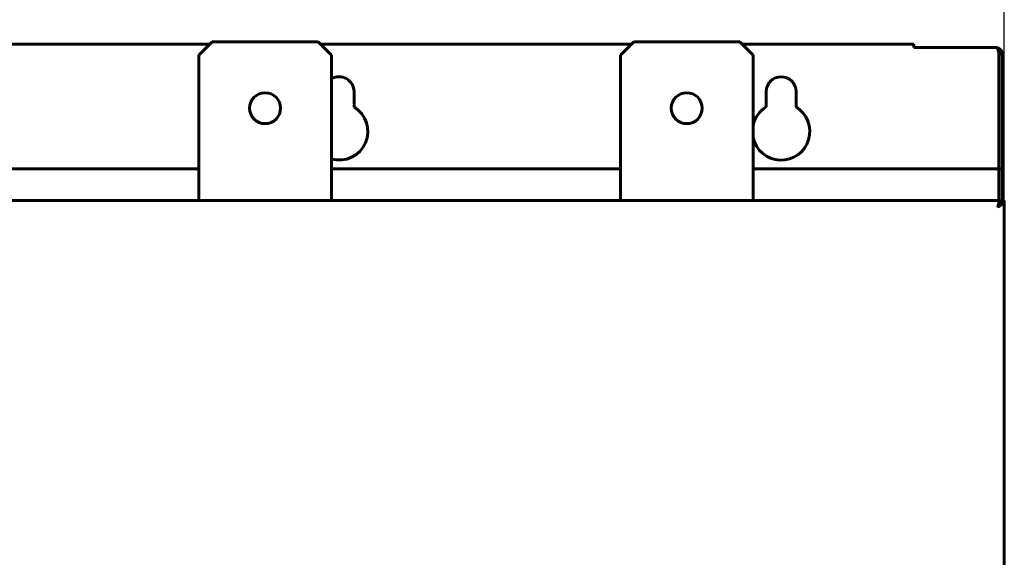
# Model space of a CAD drawing. Header units: millimetres. Extents: x 0 to 594, y 0 to 420.
# Tile 5 of 11: x 111 to 223, y 268 to 329. Entities that reach past the tile are written whole.
import ezdxf

# ---------------------------------------------------------------- set-up
doc = ezdxf.new("R2010")
doc.units = ezdxf.units.MM
doc.linetypes.add('K5LT_BASIC', pattern=[0])
doc.linetypes.add('K5LT_THIN', pattern=[0])
doc.layers.add('Системный слой', color=7, linetype='Continuous')
doc.styles.add('KDIMTEXTSTYLE', font='GOST_AU.SHX', dxfattribs={"width": 0.96, "oblique": 15, "height": 5})
doc.dimstyles.new('KDIMSTYLE (0.25)', dxfattribs={"dimtxt": 5, "dimasz": 1, "dimexe": 2, "dimexo": 0, "dimgap": 1, "dimtad": 1, "dimlfac": 4, "dimtxsty": 'KDIMTEXTSTYLE', "dimsah": 1, "dimcen": 0, "dimdle": 1, "dimadec": 0, "dimazin": 0, "dimtfac": 0.667, "dimtmove": 0, "dimatfit": 3, "dimfxl": 1, "dimtvp": 1, "dimtolj": 1, "dimtzin": 0, "dimarcsym": 0})

# ---------------------------------------------------------------- blocks, each defined once
blk = doc.blocks.new('U11')
at = {"layer": 'Системный слой', "color": 150, "linetype": 'K5LT_BASIC', "lineweight": 60, "true_color": 0x0080ff}
for p, q in [((131.66, 311.76), (98.96, 311.76)), ((179.36, 311.76), (146.66, 311.76)), ((222.16, 311.76), (194.36, 311.76))]:
    blk.add_line(p, q, dxfattribs=at)
blk = doc.blocks.new('U13')
at = {"layer": 'Системный слой', "color": 150, "linetype": 'K5LT_BASIC', "lineweight": 60, "true_color": 0x0080ff}
for p, q in [((222.04, 307.43), (222.06, 307.47)), ((222.06, 307.48), (222.06, 307.49)), ((222.06, 307.49), (222.07, 307.49)), ((222.06, 307.47), (222.06, 307.48)), ((222.07, 307.5), (222.08, 307.52)), ((222.07, 307.49), (222.07, 307.5)), ((222.07, 307.49), (222.07, 307.49)), ((222.08, 307.52), (222.09, 307.54)), ((222.09, 307.54), (222.09, 307.54)), ((222.09, 307.54), (222.09, 307.54)), ((222.09, 307.54), (222.1, 307.54)), ((222.1, 307.55), (222.11, 307.57)), ((222.1, 307.54), (222.1, 307.55)), ((222.11, 307.57), (222.12, 307.59)), ((222.12, 307.59), (222.13, 307.6)), ((222.12, 307.59), (222.12, 307.59)), ((222.12, 307.59), (222.12, 307.59)), ((222.12, 307.59), (222.12, 307.59)), ((222.13, 307.6), (222.14, 307.62)), ((222.14, 307.62), (222.15, 307.63)), ((222.15, 307.65), (222.16, 307.66)), ((222.15, 307.64), (222.15, 307.65)), ((222.15, 307.63), (222.15, 307.64)), ((222.15, 307.64), (222.15, 307.64)), ((222.15, 307.63), (222.15, 307.63)), ((222.16, 307.66), (222.17, 307.68)), ((222.17, 307.68), (222.17, 307.68)), ((222.17, 307.68), (222.17, 307.68)), ((222.17, 307.68), (222.18, 307.68)), ((222.18, 307.69), (222.19, 307.7)), ((222.18, 307.68), (222.18, 307.69)), ((222.19, 307.7), (222.2, 307.71)), ((222.2, 307.72), (222.21, 307.73)), ((222.2, 307.71), (222.2, 307.72)), ((222.2, 307.72), (222.2, 307.72)), ((222.2, 307.71), (222.2, 307.71)), ((222.21, 307.73), (222.22, 307.74)), ((222.22, 307.74), (222.23, 307.75)), ((222.23, 307.75), (222.24, 307.76)), ((222.23, 307.75), (222.23, 307.75)), ((222.23, 307.75), (222.23, 307.75)), ((222.23, 307.75), (222.23, 307.75)), ((222.24, 307.76), (222.25, 307.76)), ((222.25, 307.76), (222.25, 307.77)), ((222.25, 307.77), (222.26, 307.77)), ((222.26, 307.77), (222.26, 307.78)), ((222.26, 307.78), (222.27, 307.78)), ((222.26, 307.77), (222.26, 307.77)), ((222.26, 307.77), (222.26, 307.77)), ((222.27, 307.78), (222.28, 307.79)), ((222.28, 307.79), (222.28, 307.79)), ((222.28, 307.79), (222.28, 307.79)), ((222.28, 307.79), (222.28, 307.79)), ((222.28, 307.79), (222.29, 307.79)), ((222.29, 307.79), (222.3, 307.8)), ((222.3, 307.8), (222.3, 307.8))]:
    blk.add_line(p, q, dxfattribs=at)
blk = doc.blocks.new('U16')
at = {"layer": 'Системный слой', "color": 150, "linetype": 'K5LT_BASIC', "lineweight": 60, "true_color": 0x0080ff}
for start, end in [(121.2807, 167.9829), (192.0171, 58.7193)]:
    blk.add_arc((197.54, 316.01), 3.25, start, end, dxfattribs=at)
blk = doc.blocks.new('U17')
at = {"layer": 'Системный слой', "color": 150, "linetype": 'K5LT_BASIC', "lineweight": 60, "true_color": 0x0080ff}
for p, q in [((132.91, 325.88), (97.71, 325.88)), ((180.61, 325.88), (145.41, 325.88)), ((212.54, 325.88), (193.11, 325.88))]:
    blk.add_line(p, q, dxfattribs=at)
blk = doc.blocks.new('KDIMARROW_01')
at = {"layer": 'Системный слой'}
blk.add_hatch(color=0, dxfattribs=at).paths.add_polyline_path([(-5, -0.66), (0, 0), (-5, 0.66), (-4.5, 0)])
at = {"layer": 'Системный слой', "color": 0, "linetype": 'K5LT_THIN', "lineweight": 18}
for p, q in [((-4.5, 0), (-5, 0.66)), ((-5, 0.66), (0, 0)), ((0, 0), (-5, -0.66)), ((-5, -0.66), (-4.5, 0)), ((0, 0), (-1, 0))]:
    blk.add_line(p, q, dxfattribs=at)

msp = doc.modelspace()

# ---------------------------------------------------------------- linework, layer by layer
at = {"layer": 'Системный слой', "color": 150, "linetype": 'K5LT_BASIC', "lineweight": 60, "true_color": 0x0080ff}
for p, q in [((133.1573, 326.1331), (131.6573, 324.6331)), ((145.1573, 326.1331), (133.1573, 326.1331)), ((146.6573, 324.6331), (145.1573, 326.1331)), ((180.8573, 326.1331), (179.3573, 324.6331)), ((192.8573, 326.1331), (180.8573, 326.1331)), ((194.3573, 324.6331), (192.8573, 326.1331)), ((212.5361, 325.5081), (212.5361, 325.8831)), ((212.5361, 325.5081), (221.7861, 325.5081)), ((131.6573, 324.6331), (131.6573, 308.1804)), ((146.6573, 308.1804), (146.6573, 324.6331)), ((179.3573, 324.6331), (179.3573, 308.1804)), ((194.3573, 308.1804), (194.3573, 324.6331)), ((222.1611, 324.7581), (222.1611, 311.7581)), ((222.5361, 324.7581), (222.1611, 324.7581)), ((222.5361, 324.7581), (222.5361, 311.7581)), ((149.2236, 320.5081), (149.2236, 318.7856)), ((195.8486, 318.7856), (195.8486, 320.5081)), ((199.2236, 320.5081), (199.2236, 318.7856)), ((222.1611, 308.2278), (222.1611, 311.7581)), ((222.5361, 311.7581), (222.1611, 311.7581)), ((222.1611, 311.5384), (222.1611, 308.2278)), ((222.5361, 308.1804), (222.5361, 311.7581)), ((72.7361, 308.1804), (222.3361, 308.1804)), ((222.1611, 307.6179), (222.1361, 307.6179)), ((222.1611, 308.1804), (222.1611, 308.2278)), ((222.1611, 307.6587), (222.1611, 307.6179)), ((222.1796, 307.6179), (222.1611, 307.6179)), ((222.3361, 308.1804), (222.3361, 307.8732)), ((222.4079, 308.1179), (222.3361, 308.1179)), ((222.7861, 308.1804), (222.4111, 308.1804)), ((222.7861, 308.1804), (222.7861, 136.4304))]:
    msp.add_line(p, q, dxfattribs=at)
for centre in [(139.1573, 318.6331), (186.8573, 318.6331)]:
    msp.add_circle(centre, 1.75, dxfattribs=at)
for centre, radius, start, end in [((147.5361, 320.5081), 1.6875, 0, 121.383059), ((197.5361, 320.5081), 1.6875, 0, 180), ((147.5361, 316.0081), 3.25, 254.312336, 58.719333)]:
    msp.add_arc(centre, radius, start, end, dxfattribs=at)
for points in [[(222.1611, 324.7581), (222.1611, 324.7987), (222.1578, 324.8787), (222.1435, 324.9948), (222.1211, 325.1013), (222.0922, 325.1958), (222.0586, 325.2767), (222.0219, 325.3439), (221.9834, 325.398), (221.9441, 325.4401), (221.9045, 325.4713), (221.8649, 325.4928), (221.8255, 325.5053), (221.7991, 325.5081), (221.7861, 325.5081)], [(222.5361, 324.7581), (222.5361, 324.7987), (222.5295, 324.8787), (222.501, 324.9948), (222.4561, 325.1013), (222.3983, 325.1958), (222.3311, 325.2767), (222.2577, 325.3439), (222.1808, 325.398), (222.1021, 325.4401), (222.0229, 325.4713), (221.9437, 325.4928), (221.8649, 325.5053), (221.8122, 325.5081), (221.7861, 325.5081)], [(222.0361, 307.4304), (222.0452, 307.4661), (222.0633, 307.5375), (222.0906, 307.6424), (222.1179, 307.743), (222.1452, 307.8373), (222.1724, 307.9232), (222.1997, 307.9992), (222.227, 308.0635), (222.2543, 308.115), (222.2815, 308.1525), (222.3088, 308.1753), (222.327, 308.1804), (222.3361, 308.1804)], [(222.0361, 307.4304), (222.0753, 307.4554), (222.1539, 307.5054), (222.2688, 307.5804), (222.378, 307.6554), (222.4787, 307.7304), (222.5686, 307.8054), (222.6453, 307.8804), (222.7071, 307.9554), (222.7523, 308.0304), (222.7799, 308.1054), (222.7861, 308.1554), (222.7861, 308.1804)], [(222.0361, 307.4304), (222.0557, 307.4554), (222.095, 307.5054), (222.1524, 307.5804), (222.207, 307.6554), (222.2574, 307.7304), (222.3023, 307.8054), (222.3407, 307.8804), (222.3716, 307.9554), (222.3942, 308.0304), (222.408, 308.1054), (222.4111, 308.1554), (222.4111, 308.1804)]]:
    msp.add_open_spline(points, degree=3, dxfattribs=at)

# ---------------------------------------------------------------- block references
at = {"layer": 'Системный слой'}
for name in ['U17', 'U16', 'U11', 'U13']:
    msp.add_blockref(name, (0, 0), dxfattribs=at)

# ---------------------------------------------------------------- dimensions: what is measured, and where the dimension line sits
at = {"layer": 'Системный слой', "color": 7}
msp.add_linear_dim(base=(72.2861, 336.1331), p1=(222.7861, 308.1804), p2=(72.2861, 308.1804), location=(147.5361, 336.1331), text='\\H5.0;\\W0.965;\\Q15;\\H5.0;\\W0.965;\\Q15;\\Q15;Ш', dimstyle='KDIMSTYLE (0.25)', override={"dimexo": 0, "dimblk1": 'KDIMARROW_01', "dimblk2": 'KDIMARROW_01', "dimse1": 0, "dimse2": 0, "dimclrt": 7, "dimtolj": 1}, dxfattribs=at).render()

doc.saveas('drawing.dxf')
